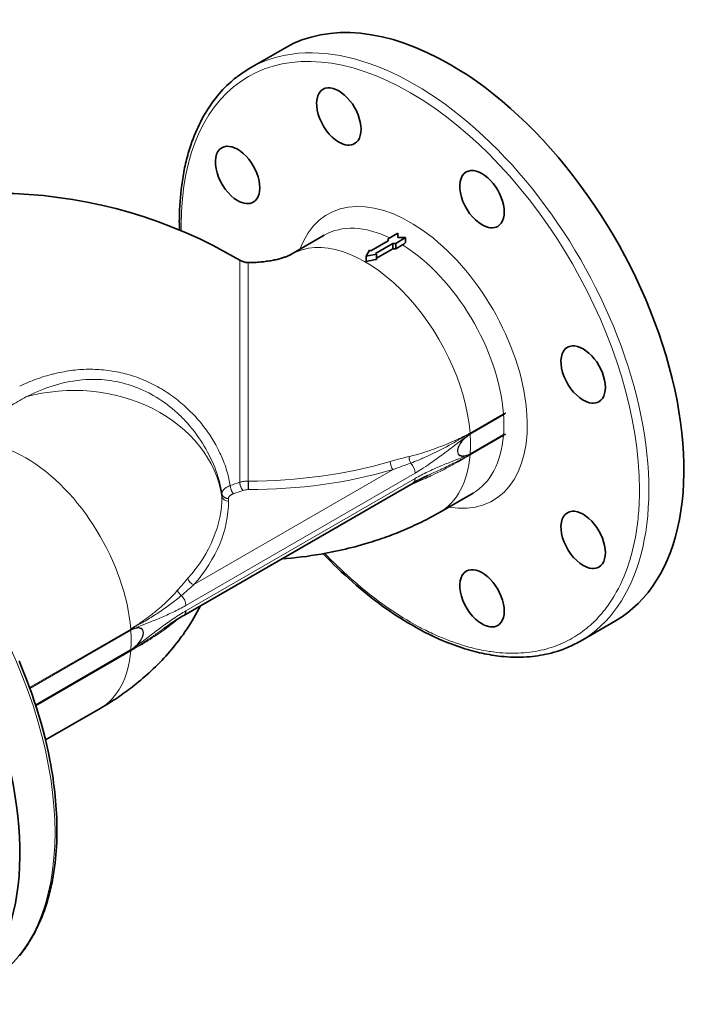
# Model space of a CAD drawing. Extents: x 1691 to 2227, y 281 to 779.
# Tile 9 of 9: x 2124 to 2227, y 630 to 779. Entities that reach past the tile are written whole.
import ezdxf

# ---------------------------------------------------------------- set-up
doc = ezdxf.new("R2010")
doc.units = 0

msp = doc.modelspace()

# ---------------------------------------------------------------- linework, layer by layer
at = {"color": 7, "lineweight": 35, "ltscale": 0.306186}
msp.add_line((2163.72, 775.06), (2158.42, 772), dxfattribs=at)
at = {"color": 7, "lineweight": 35, "ltscale": 0.29168}
msp.add_line((2169.69, 746.75), (2164.64, 743.83), dxfattribs=at)
at = {"color": 7, "lineweight": 35, "ltscale": 0.151251}
for p, q in [((2176.72, 744.42), (2179.34, 745.93)), ((2177.42, 744.01), (2180.04, 745.53))]:
    msp.add_line(p, q, dxfattribs=at)
at = {"color": 7, "lineweight": 35, "ltscale": 0.086603}
for p, q in [((2179.34, 746.19), (2180.84, 747.06)), ((2180.49, 745.53), (2181.99, 746.39))]:
    msp.add_line(p, q, dxfattribs=at)
at = {"color": 7, "lineweight": 35, "ltscale": 0.012987}
msp.add_line((2179.34, 745.93), (2179.34, 746.19), dxfattribs=at)
at = {"color": 7, "lineweight": 35, "ltscale": 0.0334}
msp.add_line((2180.84, 747.06), (2180.84, 746.39), dxfattribs=at)
at = {"color": 7, "lineweight": 35, "ltscale": 0.057852}
msp.add_line((2181.99, 746.39), (2180.84, 746.39), dxfattribs=at)
at = {"color": 7, "lineweight": 35, "ltscale": 0.037741}
msp.add_line((2181.99, 746.39), (2181.99, 745.64), dxfattribs=at)
at = {"color": 7, "lineweight": 35, "ltscale": 0.053033}
msp.add_line((2176.01, 743.6), (2176.54, 744.52), dxfattribs=at)
at = {"color": 7, "lineweight": 35, "ltscale": 0.010205}
msp.add_line((2176.72, 744.42), (2176.54, 744.52), dxfattribs=at)
at = {"color": 7, "lineweight": 35, "ltscale": 0.141043}
msp.add_line((2180.04, 744.7), (2177.6, 743.29), dxfattribs=at)
at = {"color": 7, "lineweight": 35, "ltscale": 0.022498}
msp.add_line((2180.04, 745.53), (2180.49, 745.53), dxfattribs=at)
at = {"color": 7, "lineweight": 35, "ltscale": 0.041052}
msp.add_line((2180.04, 745.53), (2180.04, 744.7), dxfattribs=at)
at = {"color": 7, "lineweight": 35, "ltscale": 0.022501}
msp.add_line((2180.49, 744.7), (2180.04, 744.7), dxfattribs=at)
at = {"color": 7, "lineweight": 35, "ltscale": 0.041432}
msp.add_line((2180.49, 744.7), (2180.49, 745.53), dxfattribs=at)
at = {"color": 7, "lineweight": 35, "ltscale": 0.059409}
msp.add_line((2181.52, 745.29), (2180.49, 744.7), dxfattribs=at)
at = {"color": 7, "lineweight": 13}
for p, q in [((2156.9, 742.97), (2156.9, 709.39)), ((2158.18, 742.62), (2158.18, 709.58)), ((2148.76, 690.78), (2183.42, 710.79)), ((2149.96, 693.93), (2180.09, 711.32)), ((2148.76, 689.96), (2183.42, 709.98)), ((2125.12, 678.39), (2140.42, 687.22)), ((2140.42, 687.19), (2125.13, 678.36)), ((2125.17, 678.25), (2140.43, 687.07)), ((2140.43, 687.03), (2125.18, 678.22)), ((2126.02, 675.78), (2140.43, 684.1)), ((2140.43, 684.06), (2126.03, 675.75)), ((2126.06, 675.66), (2140.42, 683.95)), ((2140.42, 683.92), (2126.07, 675.63))]:
    msp.add_line(p, q, dxfattribs=at)
at = {"color": 7, "lineweight": 35, "ltscale": 0.08101}
msp.add_line((2176.01, 743.6), (2177.6, 743.91), dxfattribs=at)
at = {"color": 7, "lineweight": 35, "ltscale": 0.040825}
msp.add_line((2176.01, 742.79), (2176.01, 743.6), dxfattribs=at)
at = {"color": 7, "lineweight": 35, "ltscale": 0.010208}
msp.add_line((2177.6, 743.91), (2177.42, 744.01), dxfattribs=at)
at = {"color": 7, "lineweight": 35, "ltscale": 0.041336}
msp.add_line((2177.6, 743.91), (2177.6, 743.08), dxfattribs=at)
at = {"color": 7, "lineweight": 35, "ltscale": 0.001865}
msp.add_line((2158.21, 742.62), (2158.18, 742.62), dxfattribs=at)
at = {"color": 7, "lineweight": 13, "ltscale": 0.291681}
for p, q in [((2191.74, 716.85), (2196.79, 719.77)), ((2191.75, 716.69), (2196.8, 719.61)), ((2196.79, 716.46), (2191.74, 713.55))]:
    msp.add_line(p, q, dxfattribs=at)
at = {"color": 7, "lineweight": 13, "ltscale": 0.29168}
for p, q in [((2196.79, 719.73), (2191.74, 716.82)), ((2191.74, 713.58), (2196.79, 716.5))]:
    msp.add_line(p, q, dxfattribs=at)
at = {"color": 7, "lineweight": 13, "ltscale": 0.291678}
for p, q in [((2196.8, 719.58), (2191.75, 716.66)), ((2191.75, 713.73), (2196.8, 716.64)), ((2196.8, 716.61), (2191.75, 713.69))]:
    msp.add_line(p, q, dxfattribs=at)
at = {"color": 7, "lineweight": 13, "ltscale": 0.004931}
msp.add_line((2196.99, 719.86), (2197.08, 719.89), dxfattribs=at)
at = {"color": 7, "lineweight": 13, "ltscale": 0.000878}
msp.add_line((2196.99, 719.86), (2196.99, 719.84), dxfattribs=at)
at = {"color": 7, "lineweight": 13, "ltscale": 0.002326}
msp.add_line((2196.99, 719.84), (2197, 719.8), dxfattribs=at)
at = {"color": 7, "lineweight": 13, "ltscale": 0.006289}
msp.add_line((2197, 719.8), (2197.08, 719.89), dxfattribs=at)
at = {"color": 7, "lineweight": 13, "ltscale": 0.001834}
for p, q in [((2191.74, 716.82), (2191.74, 716.85)), ((2140.42, 687.22), (2140.42, 687.19))]:
    msp.add_line(p, q, dxfattribs=at)
at = {"color": 7, "lineweight": 13, "ltscale": 0.001641}
for p, q in [((2196.79, 716.5), (2196.79, 716.46)), ((2140.42, 683.92), (2140.42, 683.95))]:
    msp.add_line(p, q, dxfattribs=at)
at = {"color": 7, "lineweight": 13, "ltscale": 0.001688}
for p, q in [((2196.8, 716.64), (2196.8, 716.61)), ((2140.43, 684.1), (2140.43, 684.06))]:
    msp.add_line(p, q, dxfattribs=at)
at = {"color": 7, "lineweight": 13, "ltscale": 0.002473}
msp.add_line((2196.99, 716.59), (2197, 716.64), dxfattribs=at)
at = {"color": 7, "lineweight": 13, "ltscale": 0.000687}
msp.add_line((2196.99, 716.59), (2196.99, 716.58), dxfattribs=at)
at = {"color": 7, "lineweight": 13, "ltscale": 0.029316}
for p, q in [((2189.58, 715.1), (2189.12, 714.75)), ((2142.6, 685.65), (2143.06, 686.01))]:
    msp.add_line(p, q, dxfattribs=at)
at = {"color": 7, "lineweight": 13, "ltscale": 0.029288}
for p, q in [((2190.05, 715.46), (2189.58, 715.1)), ((2142.13, 685.3), (2142.6, 685.65))]:
    msp.add_line(p, q, dxfattribs=at)
at = {"color": 7, "lineweight": 13, "ltscale": 0.020572}
msp.add_line((2190.46, 712.89), (2190.82, 713.08), dxfattribs=at)
at = {"color": 7, "lineweight": 13, "ltscale": 0.003426}
msp.add_line((2190.82, 713.08), (2190.88, 713.11), dxfattribs=at)
at = {"color": 7, "lineweight": 13, "ltscale": 0.00342}
msp.add_line((2190.88, 713.11), (2190.94, 713.14), dxfattribs=at)
at = {"color": 7, "lineweight": 13, "ltscale": 0.001643}
msp.add_line((2191.74, 713.55), (2191.74, 713.58), dxfattribs=at)
at = {"color": 7, "lineweight": 13, "ltscale": 0.025083}
msp.add_line((2189.12, 712.6), (2189.58, 712.78), dxfattribs=at)
at = {"color": 7, "lineweight": 13, "ltscale": 0.02506}
msp.add_line((2189.58, 712.78), (2190.05, 712.97), dxfattribs=at)
at = {"color": 7, "lineweight": 35, "ltscale": 0.000273}
msp.add_line((2185.37, 710.45), (2185.38, 710.46), dxfattribs=at)
at = {"color": 7, "lineweight": 35}
msp.add_line((2148.45, 689.28), (2183.11, 709.29), dxfattribs=at)
at = {"color": 7, "lineweight": 13, "ltscale": 0.064244}
for p, q in [((2158.18, 709.58), (2158.18, 708.3)), ((2158.21, 709.58), (2158.21, 708.3))]:
    msp.add_line(p, q, dxfattribs=at)
at = {"color": 7, "lineweight": 13, "ltscale": 0.001865}
for p, q in [((2158.18, 709.58), (2158.21, 709.58)), ((2158.21, 708.3), (2158.18, 708.3))]:
    msp.add_line(p, q, dxfattribs=at)
at = {"color": 7, "lineweight": 13, "ltscale": 0.002365}
msp.add_line((2182.52, 708.9), (2182.52, 708.95), dxfattribs=at)
at = {"color": 7, "lineweight": 13, "ltscale": 0.018939}
msp.add_line((2154.21, 707.27), (2154.21, 707.65), dxfattribs=at)
at = {"color": 7, "lineweight": 35, "ltscale": 0.291681}
msp.add_line((2192.19, 707.78), (2187.14, 704.86), dxfattribs=at)
at = {"color": 7, "lineweight": 13, "ltscale": 0.018941}
msp.add_line((2155.2, 706.94), (2155.2, 706.56), dxfattribs=at)
at = {"color": 7, "lineweight": 13, "ltscale": 0.020098}
msp.add_line((2141.67, 687.9), (2141.32, 687.7), dxfattribs=at)
at = {"color": 7, "lineweight": 13, "ltscale": 0.026621}
msp.add_line((2142.13, 688.16), (2141.67, 687.9), dxfattribs=at)
at = {"color": 7, "lineweight": 13, "ltscale": 0.050144}
msp.add_line((2143.06, 688.16), (2142.13, 687.79), dxfattribs=at)
at = {"color": 7, "lineweight": 13, "ltscale": 0.007102}
msp.add_line((2147.52, 688.69), (2147.62, 688.78), dxfattribs=at)
at = {"color": 7, "lineweight": 13, "ltscale": 0.001156}
msp.add_line((2147.52, 688.72), (2147.52, 688.69), dxfattribs=at)
at = {"color": 7, "lineweight": 35, "ltscale": 0.306185}
msp.add_line((2213.72, 688.45), (2208.42, 685.39), dxfattribs=at)
at = {"color": 7, "lineweight": 13, "ltscale": 0.001791}
msp.add_line((2140.43, 687.03), (2140.43, 687.07), dxfattribs=at)
at = {"color": 7, "lineweight": 13, "ltscale": 0.003365}
msp.add_line((2141.26, 687.67), (2141.2, 687.63), dxfattribs=at)
at = {"color": 7, "lineweight": 13, "ltscale": 0.003362}
msp.add_line((2141.32, 687.7), (2141.26, 687.67), dxfattribs=at)
at = {"color": 7, "lineweight": 13, "ltscale": 0.037145}
msp.add_line((2144.81, 686.85), (2145.41, 687.28), dxfattribs=at)
at = {"color": 7, "lineweight": 13, "ltscale": 0.014579}
msp.add_line((2141.54, 684.64), (2141.79, 684.79), dxfattribs=at)
at = {"color": 7, "lineweight": 13, "ltscale": 0.001938}
msp.add_line((2143.37, 685.86), (2143.41, 685.88), dxfattribs=at)
at = {"color": 7, "lineweight": 13, "ltscale": 0.019855}
msp.add_line((2141.2, 684.42), (2141.54, 684.64), dxfattribs=at)
at = {"color": 7, "lineweight": 35, "ltscale": 0.478584}
msp.add_line((2135.82, 675.23), (2127.53, 670.45), dxfattribs=at)
at = {"color": 7, "lineweight": 35}
for points in [[(2158.42, 772), (2158.19, 771.86), (2157.96, 771.72), (2157.73, 771.58), (2157.51, 771.43), (2157.29, 771.28), (2157.07, 771.13), (2156.85, 770.97), (2156.63, 770.81), (2156.45, 770.67), (2156.27, 770.53), (2156.09, 770.38), (2155.91, 770.24), (2155.59, 769.96), (2155.27, 769.67), (2154.96, 769.38), (2154.66, 769.08), (2154.36, 768.77), (2154.07, 768.45), (2153.78, 768.12), (2153.5, 767.79), (2153.22, 767.44), (2152.95, 767.08), (2152.68, 766.72), (2152.42, 766.34), (2152.17, 765.96), (2151.92, 765.58), (2151.68, 765.18), (2151.45, 764.78), (2151.23, 764.38), (2151.01, 763.97), (2150.8, 763.54), (2150.6, 763.11), (2150.4, 762.67), (2150.21, 762.23), (2150.02, 761.78), (2149.85, 761.32), (2149.68, 760.86), (2149.51, 760.38), (2149.36, 759.92), (2149.22, 759.45), (2149.13, 759.14), (2149.04, 758.84), (2148.96, 758.53), (2148.88, 758.22), (2148.8, 757.9), (2148.73, 757.59), (2148.65, 757.27), (2148.58, 756.95), (2148.52, 756.63), (2148.45, 756.31), (2148.39, 755.98), (2148.34, 755.65), (2148.28, 755.32), (2148.23, 754.99), (2148.18, 754.66), (2148.13, 754.32), (2148.09, 754), (2148.05, 753.68), (2147.99, 753.08), (2147.93, 752.47), (2147.88, 751.85), (2147.84, 751.23), (2147.81, 750.61), (2147.79, 749.98), (2147.78, 749.34), (2147.77, 748.7)], [(2164.64, 743.83), (2164.61, 743.82), (2164.57, 743.79), (2164.5, 743.76), (2164.42, 743.72), (2164.32, 743.68), (2164.21, 743.63), (2164.11, 743.59), (2164.01, 743.55), (2163.9, 743.5), (2163.78, 743.46), (2163.65, 743.42), (2163.51, 743.37), (2163.37, 743.33), (2163.21, 743.28), (2163.06, 743.23), (2162.9, 743.19), (2162.73, 743.15), (2162.55, 743.1), (2162.37, 743.06), (2162.18, 743.02), (2161.99, 742.98), (2161.79, 742.94), (2161.59, 742.91), (2161.39, 742.87), (2161.18, 742.84), (2160.96, 742.81), (2160.75, 742.78), (2160.53, 742.75), (2160.3, 742.73), (2160.08, 742.71), (2159.85, 742.69), (2159.62, 742.67), (2159.39, 742.65), (2159.16, 742.64), (2158.92, 742.63), (2158.69, 742.63), (2158.45, 742.62), (2158.21, 742.62)], [(2185.37, 710.45), (2185.13, 710.34), (2184.88, 710.22), (2184.6, 710.08), (2184.32, 709.94), (2184.04, 709.8), (2183.77, 709.66), (2183.58, 709.56), (2183.4, 709.45), (2183.11, 709.29)], [(2187.14, 704.86), (2186.81, 704.67), (2186.47, 704.48), (2186.13, 704.3), (2185.79, 704.11), (2185.45, 703.93), (2185.1, 703.75), (2184.75, 703.58), (2184.41, 703.4), (2184.06, 703.23), (2183.71, 703.06), (2183.35, 702.9), (2183, 702.73), (2182.64, 702.57), (2182.28, 702.42), (2181.92, 702.26), (2181.56, 702.11), (2181.21, 701.96), (2180.86, 701.82), (2180.51, 701.68), (2180.15, 701.54), (2179.8, 701.41), (2179.44, 701.28), (2179.08, 701.14), (2178.73, 701.02), (2178.36, 700.89), (2178, 700.77), (2177.64, 700.65), (2177.28, 700.53), (2176.91, 700.41), (2176.55, 700.3), (2176.18, 700.19), (2175.8, 700.08), (2175.32, 699.94), (2174.83, 699.8), (2174.35, 699.67), (2173.86, 699.55), (2173.38, 699.43), (2172.9, 699.31), (2172.41, 699.2), (2171.92, 699.09), (2171.41, 698.98), (2170.9, 698.87), (2170.42, 698.78), (2169.95, 698.69), (2169.21, 698.55), (2168.47, 698.43), (2167.72, 698.32), (2166.98, 698.21), (2166.23, 698.11), (2165.48, 698.03), (2164.73, 697.95), (2163.98, 697.87), (2163.23, 697.81)], [(2169.52, 698.61), (2170.07, 698.04), (2170.62, 697.48), (2171.16, 696.94), (2171.71, 696.4), (2172.27, 695.87), (2172.83, 695.35), (2173.39, 694.84), (2173.96, 694.33), (2174.52, 693.84), (2175.1, 693.35), (2175.68, 692.87), (2176.26, 692.4), (2176.85, 691.93), (2177.44, 691.48), (2178, 691.06), (2178.57, 690.64), (2179.1, 690.26), (2179.63, 689.9), (2180.16, 689.54), (2180.7, 689.18), (2181.23, 688.84), (2181.77, 688.51), (2182.33, 688.16), (2182.91, 687.83), (2183.59, 687.44), (2184.28, 687.07), (2184.94, 686.72), (2185.61, 686.39), (2186.3, 686.06), (2186.99, 685.74), (2187.51, 685.51), (2188.03, 685.3), (2188.45, 685.13), (2188.87, 684.96), (2189.29, 684.81), (2189.71, 684.66), (2190.13, 684.51), (2190.55, 684.37), (2190.94, 684.25), (2191.33, 684.13), (2191.7, 684.02), (2192.08, 683.92), (2192.45, 683.82), (2192.82, 683.73), (2193.19, 683.64), (2193.56, 683.56), (2193.93, 683.48), (2194.29, 683.41), (2194.66, 683.35), (2195.02, 683.28), (2195.38, 683.23), (2195.74, 683.18), (2196.09, 683.13), (2196.45, 683.09), (2196.9, 683.05), (2197.35, 683.02), (2197.86, 682.99), (2198.37, 682.97), (2198.86, 682.96), (2199.35, 682.97), (2199.84, 682.98), (2200.32, 683.01), (2200.74, 683.04), (2201.17, 683.08), (2201.58, 683.13), (2201.99, 683.18), (2202.39, 683.25), (2202.79, 683.32), (2203.18, 683.4), (2203.57, 683.48), (2203.98, 683.59), (2204.39, 683.7), (2204.84, 683.83), (2205.3, 683.98), (2205.75, 684.14), (2206.2, 684.31), (2206.49, 684.43), (2206.78, 684.56), (2207.06, 684.69), (2207.34, 684.82), (2207.62, 684.96), (2207.89, 685.1), (2208.16, 685.24), (2208.42, 685.39)], [(2150.98, 690.74), (2150.74, 690.27), (2150.49, 689.81), (2150.24, 689.35), (2149.99, 688.92), (2149.73, 688.48), (2149.46, 688.05), (2149.19, 687.63), (2148.91, 687.2), (2148.62, 686.78), (2148.33, 686.36), (2148.15, 686.12), (2147.97, 685.88), (2147.7, 685.51), (2147.42, 685.15), (2147.15, 684.81), (2146.88, 684.47), (2146.6, 684.14), (2146.32, 683.8), (2146.03, 683.47), (2145.73, 683.14), (2145.43, 682.81), (2145.12, 682.48), (2144.81, 682.15), (2144.49, 681.83), (2144.16, 681.51), (2143.83, 681.19), (2143.52, 680.9), (2143.21, 680.61), (2142.9, 680.32), (2142.58, 680.05), (2142.26, 679.77), (2141.94, 679.5), (2141.61, 679.22), (2141.27, 678.95), (2140.99, 678.72), (2140.7, 678.5), (2140.42, 678.29), (2140.14, 678.07), (2139.86, 677.86), (2139.57, 677.65), (2139.28, 677.45), (2138.99, 677.24), (2138.69, 677.04), (2138.4, 676.84), (2138.1, 676.64), (2137.8, 676.44), (2137.5, 676.25), (2137.2, 676.06), (2136.89, 675.87), (2136.58, 675.68), (2136.2, 675.46), (2135.82, 675.23)], [(2145.41, 687.28), (2145.72, 687.5), (2146.02, 687.71), (2146.27, 687.88), (2146.51, 688.05), (2146.76, 688.22), (2147, 688.38), (2147.25, 688.54), (2147.49, 688.7), (2147.74, 688.85), (2147.98, 689), (2148.21, 689.14), (2148.45, 689.28)], [(2129.26, 656.84), (2129.26, 657.45), (2129.25, 658.06), (2129.23, 658.69), (2129.2, 659.31), (2129.17, 659.95), (2129.12, 660.59), (2129.07, 661.25), (2129.01, 661.9), (2128.94, 662.57), (2128.86, 663.24), (2128.77, 663.92), (2128.68, 664.6), (2128.57, 665.3), (2128.46, 665.99), (2128.33, 666.7), (2128.2, 667.4), (2127.97, 668.51), (2127.73, 669.61), (2127.46, 670.74), (2127.17, 671.86), (2126.86, 673.01), (2126.53, 674.16), (2126.17, 675.32), (2125.79, 676.48), (2125.55, 677.19), (2125.3, 677.9), (2125.04, 678.61), (2124.77, 679.32), (2124.48, 680.09), (2124.17, 680.85), (2123.86, 681.62), (2123.54, 682.39)], [(2129.26, 656.84), (2129.26, 656.2), (2129.25, 655.57), (2129.23, 654.93), (2129.19, 654.31), (2129.16, 653.69), (2129.11, 653.07), (2129.05, 652.46), (2128.98, 651.86), (2128.94, 651.54), (2128.9, 651.22), (2128.86, 650.88), (2128.81, 650.55), (2128.76, 650.22), (2128.7, 649.89), (2128.64, 649.56), (2128.58, 649.23), (2128.52, 648.91), (2128.45, 648.59), (2128.38, 648.27), (2128.31, 647.95), (2128.24, 647.64), (2128.16, 647.32), (2128.08, 647.01), (2127.99, 646.71), (2127.91, 646.4), (2127.82, 646.1), (2127.67, 645.62), (2127.52, 645.16), (2127.36, 644.69), (2127.19, 644.22), (2127.01, 643.76), (2126.83, 643.31), (2126.64, 642.87), (2126.44, 642.43), (2126.24, 642), (2126.02, 641.57), (2125.81, 641.16), (2125.59, 640.76), (2125.47, 640.55), (2125.34, 640.34), (2125.22, 640.14), (2125.09, 639.93), (2124.97, 639.73), (2124.84, 639.53), (2124.71, 639.33), (2124.57, 639.13), (2124.44, 638.94), (2124.3, 638.74), (2124.16, 638.55), (2124.02, 638.37), (2123.88, 638.18), (2123.73, 638), (2123.59, 637.81)]]:
    msp.add_lwpolyline(points, dxfattribs=at)
at = {"color": 7, "lineweight": 13}
for points in [[(2124.57, 722.3), (2124.82, 722.42), (2125.28, 722.65), (2125.75, 722.88), (2126.23, 723.09), (2126.72, 723.3), (2127.21, 723.49), (2127.7, 723.68), (2128.2, 723.85), (2128.71, 724.01), (2129.21, 724.16), (2129.71, 724.3), (2130.21, 724.42), (2130.7, 724.53), (2131.19, 724.63), (2131.68, 724.71), (2132.03, 724.76), (2132.38, 724.81), (2132.74, 724.85), (2133.09, 724.89), (2133.61, 724.92), (2133.86, 724.94), (2134.12, 724.95), (2134.37, 724.96), (2134.63, 724.96), (2134.88, 724.96), (2135.14, 724.96), (2135.56, 724.94), (2135.99, 724.92), (2136.43, 724.88), (2136.88, 724.84), (2137.34, 724.78), (2137.79, 724.71), (2138.25, 724.62), (2138.7, 724.53), (2139.15, 724.42), (2139.6, 724.3), (2140.04, 724.18), (2140.47, 724.04), (2140.81, 723.92), (2141.13, 723.8), (2141.45, 723.68), (2141.69, 723.59), (2141.92, 723.49), (2142.36, 723.29), (2142.63, 723.17), (2142.89, 723.04), (2143.14, 722.91), (2143.4, 722.77), (2143.84, 722.53), (2144.27, 722.28), (2144.69, 722.01), (2145.11, 721.74), (2145.52, 721.45), (2145.92, 721.16), (2146.31, 720.85), (2146.7, 720.54), (2147.08, 720.22), (2147.45, 719.89), (2147.72, 719.64), (2147.99, 719.38), (2148.25, 719.12), (2148.44, 718.93), (2148.63, 718.73), (2149, 718.32), (2149.36, 717.91), (2149.71, 717.49), (2150.05, 717.06), (2150.38, 716.63), (2150.69, 716.2), (2150.98, 715.77), (2151.27, 715.33), (2151.54, 714.88), (2151.8, 714.44), (2152.05, 713.98), (2152.29, 713.53), (2152.51, 713.07), (2152.73, 712.61), (2152.93, 712.15), (2153.12, 711.68), (2153.29, 711.21), (2153.39, 710.95), (2153.47, 710.69), (2153.56, 710.43), (2153.7, 709.97), (2153.83, 709.5), (2153.94, 709.04), (2154.05, 708.58), (2154.13, 708.11), (2154.21, 707.65)], [(2121.06, 720.11), (2121.23, 720.23), (2121.4, 720.35), (2121.57, 720.46), (2121.73, 720.58), (2121.99, 720.75), (2122.25, 720.92), (2122.51, 721.09), (2122.77, 721.25), (2123.06, 721.43), (2123.36, 721.61), (2123.66, 721.79), (2123.81, 721.87), (2123.96, 721.96), (2124.16, 722.07), (2124.36, 722.19), (2124.57, 722.3)], [(2148.5, 721.01), (2148.63, 720.89), (2148.76, 720.77), (2149.03, 720.53), (2149.28, 720.28), (2149.53, 720.03), (2149.78, 719.78), (2150.02, 719.53), (2150.25, 719.28), (2150.48, 719.02), (2150.71, 718.76), (2150.91, 718.52), (2151.11, 718.28), (2151.3, 718.04), (2151.49, 717.79), (2151.68, 717.55), (2151.86, 717.3), (2152.04, 717.05), (2152.21, 716.8), (2152.38, 716.56), (2152.54, 716.31), (2152.7, 716.06), (2152.85, 715.81), (2153, 715.56), (2153.15, 715.31), (2153.29, 715.06), (2153.4, 714.86), (2153.51, 714.65), (2153.62, 714.44), (2153.72, 714.24), (2153.82, 714.03), (2153.92, 713.82), (2154.04, 713.57), (2154.15, 713.33), (2154.25, 713.08), (2154.36, 712.84), (2154.45, 712.59), (2154.57, 712.28), (2154.68, 711.98), (2154.79, 711.68), (2154.88, 711.37), (2154.98, 711.07), (2155.06, 710.77), (2155.14, 710.47), (2155.22, 710.17), (2155.28, 709.92), (2155.33, 709.67), (2155.38, 709.41), (2155.43, 709.16), (2155.47, 708.91)], [(2196.8, 719.61), (2196.82, 719.62), (2196.84, 719.64), (2196.86, 719.66), (2196.88, 719.68), (2196.9, 719.7), (2196.94, 719.73), (2197, 719.8)], [(2196.96, 719.72), (2196.93, 719.68), (2196.89, 719.64), (2196.87, 719.63), (2196.85, 719.61), (2196.83, 719.59), (2196.8, 719.58)], [(2196.99, 719.84), (2197, 719.85), (2197, 719.84), (2197.01, 719.83), (2197.01, 719.83)], [(2190.94, 716.42), (2190.72, 716.31), (2190.49, 716.2), (2190.26, 716.09), (2190.09, 716.01), (2189.92, 715.92), (2189.58, 715.77), (2189.23, 715.61), (2188.88, 715.46), (2188.53, 715.31), (2188.25, 715.19), (2187.98, 715.08), (2187.7, 714.97), (2187.34, 714.83), (2186.98, 714.69), (2186.63, 714.56), (2186.27, 714.43), (2185.9, 714.3), (2185.54, 714.18), (2185.17, 714.05), (2184.88, 713.96), (2184.59, 713.87), (2184.3, 713.78), (2183.94, 713.68), (2183.77, 713.63), (2183.59, 713.58), (2183.32, 713.5), (2183.06, 713.43), (2182.79, 713.37), (2182.52, 713.3)], [(2182.76, 712.31), (2183.06, 712.41), (2183.35, 712.53), (2183.64, 712.64), (2183.93, 712.76), (2184.22, 712.88), (2184.39, 712.95), (2184.57, 713.03), (2184.75, 713.11), (2184.94, 713.19), (2185.3, 713.35), (2185.61, 713.5), (2185.92, 713.64), (2186.23, 713.79), (2186.54, 713.94), (2186.74, 714.04), (2186.94, 714.14), (2187.15, 714.25), (2187.36, 714.36), (2187.76, 714.57), (2188.17, 714.78), (2188.57, 715), (2188.97, 715.22), (2189.37, 715.44), (2189.66, 715.61), (2189.95, 715.77), (2190.28, 715.96), (2190.5, 716.09), (2190.94, 716.35)], [(2197, 716.64), (2196.96, 716.64), (2196.92, 716.64), (2196.9, 716.64), (2196.87, 716.64), (2196.84, 716.63), (2196.82, 716.62), (2196.8, 716.61)], [(2197, 716.64), (2197, 716.64), (2197.01, 716.63), (2197.01, 716.63), (2197.01, 716.62)], [(2189.84, 714.09), (2189.84, 714.16), (2189.85, 714.23), (2189.86, 714.3), (2189.87, 714.37), (2189.88, 714.44), (2189.9, 714.5), (2189.92, 714.56), (2189.94, 714.63), (2189.96, 714.69), (2189.99, 714.76), (2190.01, 714.82), (2190.04, 714.89), (2190.07, 714.96), (2190.11, 715.03), (2190.14, 715.09), (2190.18, 715.15)], [(2190.48, 715.54), (2190.44, 715.49), (2190.41, 715.43), (2190.37, 715.38), (2190.33, 715.33), (2190.28, 715.25), (2190.23, 715.17), (2190.19, 715.09), (2190.14, 715.01), (2190.09, 714.91), (2190.05, 714.82), (2190.03, 714.77), (2190.01, 714.73), (2189.99, 714.66), (2189.96, 714.59), (2189.94, 714.52), (2189.93, 714.45)], [(2182.52, 713.3), (2182.05, 713.19), (2181.57, 713.07), (2181.25, 712.99), (2180.93, 712.9), (2180.5, 712.79), (2180.22, 712.71), (2179.81, 712.59), (2179.69, 712.56), (2179.64, 712.54)], [(2182.76, 712.31), (2182.73, 712.37), (2182.7, 712.44), (2182.66, 712.52), (2182.64, 712.59), (2182.61, 712.67), (2182.59, 712.75), (2182.57, 712.83), (2182.55, 712.91), (2182.54, 712.99), (2182.53, 713.07), (2182.52, 713.15), (2182.52, 713.22), (2182.52, 713.3)], [(2182.52, 708.9), (2183.09, 709.15), (2183.37, 709.27), (2183.8, 709.46), (2184.26, 709.66), (2184.72, 709.87), (2184.99, 710), (2185.26, 710.12), (2185.53, 710.25), (2185.8, 710.37), (2186.16, 710.54), (2186.52, 710.72), (2186.87, 710.89), (2187.3, 711.1), (2187.72, 711.31), (2188.13, 711.52), (2188.54, 711.74), (2188.95, 711.96), (2189.29, 712.14), (2189.62, 712.33), (2189.95, 712.51), (2190.2, 712.66), (2190.45, 712.8), (2190.69, 712.94), (2190.94, 713.08)], [(2191.75, 713.73), (2191.66, 713.67), (2191.56, 713.62), (2191.46, 713.58), (2191.36, 713.53), (2191.32, 713.51), (2191.27, 713.5), (2191.18, 713.47), (2191.1, 713.44), (2191.02, 713.42), (2190.93, 713.4), (2190.89, 713.39), (2190.85, 713.39), (2190.8, 713.38), (2190.75, 713.38), (2190.69, 713.37), (2190.62, 713.37), (2190.59, 713.37), (2190.56, 713.38), (2190.51, 713.38), (2190.46, 713.39), (2190.41, 713.4), (2190.37, 713.41), (2190.32, 713.43), (2190.27, 713.44), (2190.22, 713.47), (2190.18, 713.49), (2190.16, 713.51), (2190.14, 713.52), (2190.12, 713.54), (2190.1, 713.55), (2190.07, 713.59), (2190.04, 713.62), (2190.01, 713.66), (2189.99, 713.69), (2189.96, 713.73), (2189.94, 713.78), (2189.93, 713.82), (2189.92, 713.85), (2189.91, 713.88), (2189.9, 713.9), (2189.9, 713.93), (2189.89, 713.99), (2189.88, 714.05), (2189.88, 714.12)], [(2185.35, 712.01), (2185.03, 711.8), (2184.71, 711.59), (2184.55, 711.48), (2184.39, 711.38), (2184.15, 711.23), (2183.91, 711.08), (2183.67, 710.94), (2183.42, 710.79)], [(2154.21, 707.65), (2154.21, 707.69), (2154.22, 707.73), (2154.22, 707.76), (2154.22, 707.79), (2154.23, 707.82), (2154.25, 707.88), (2154.26, 707.93), (2154.29, 707.99), (2154.31, 708.04), (2154.34, 708.1), (2154.38, 708.15), (2154.41, 708.2), (2154.45, 708.26), (2154.5, 708.31), (2154.55, 708.36), (2154.6, 708.41), (2154.65, 708.46), (2154.71, 708.51), (2154.77, 708.55), (2154.83, 708.59), (2154.88, 708.63), (2154.95, 708.67)], [(2155.47, 708.91), (2155.47, 708.85), (2155.48, 708.79), (2155.49, 708.73), (2155.49, 708.69), (2155.5, 708.64), (2155.52, 708.55), (2155.55, 708.46), (2155.58, 708.37), (2155.61, 708.28), (2155.64, 708.19), (2155.68, 708.1), (2155.7, 708.06), (2155.72, 708.02), (2155.75, 707.97), (2155.78, 707.91), (2155.82, 707.86), (2155.85, 707.82), (2155.88, 707.77), (2155.92, 707.73), (2155.96, 707.69)], [(2156.9, 709.39), (2157, 709.43), (2157.11, 709.45), (2157.21, 709.48), (2157.32, 709.5), (2157.42, 709.52), (2157.49, 709.53), (2157.55, 709.54), (2157.62, 709.55), (2157.68, 709.56), (2157.81, 709.57), (2157.94, 709.58), (2158.06, 709.58), (2158.18, 709.58)], [(2157.41, 708.17), (2157.39, 708.2), (2157.37, 708.22), (2157.35, 708.24), (2157.32, 708.27), (2157.28, 708.33), (2157.24, 708.38), (2157.2, 708.45), (2157.17, 708.51), (2157.14, 708.55), (2157.12, 708.59), (2157.09, 708.67), (2157.05, 708.76), (2157.02, 708.84), (2156.99, 708.93), (2156.97, 708.98), (2156.96, 709.03), (2156.95, 709.07), (2156.94, 709.12), (2156.93, 709.19), (2156.91, 709.26), (2156.91, 709.33), (2156.9, 709.39)], [(2154.21, 707.65), (2154.22, 707.61), (2154.23, 707.57), (2154.24, 707.53), (2154.25, 707.5), (2154.27, 707.47), (2154.28, 707.45), (2154.29, 707.42), (2154.3, 707.4), (2154.33, 707.35), (2154.37, 707.31), (2154.4, 707.27), (2154.44, 707.23), (2154.49, 707.19), (2154.53, 707.15), (2154.58, 707.11), (2154.63, 707.08), (2154.69, 707.05), (2154.74, 707.03), (2154.8, 707.01), (2154.86, 706.99), (2154.92, 706.97), (2154.97, 706.96), (2155.03, 706.95), (2155.09, 706.94), (2155.15, 706.94), (2155.2, 706.94)], [(2155.2, 706.94), (2155.2, 706.98), (2155.21, 707.02), (2155.22, 707.06), (2155.23, 707.11), (2155.25, 707.15), (2155.27, 707.19), (2155.29, 707.22), (2155.31, 707.25), (2155.33, 707.28), (2155.35, 707.3), (2155.36, 707.33), (2155.38, 707.35), (2155.4, 707.37), (2155.45, 707.41), (2155.49, 707.45), (2155.54, 707.48), (2155.59, 707.52), (2155.65, 707.55), (2155.7, 707.58), (2155.75, 707.6), (2155.8, 707.62), (2155.84, 707.64), (2155.88, 707.66), (2155.96, 707.69)], [(2217.05, 703.15), (2217.1, 703.53), (2217.14, 703.91), (2217.18, 704.3), (2217.21, 704.68), (2217.24, 705.08), (2217.27, 705.47), (2217.3, 705.86), (2217.31, 706.26), (2217.33, 706.66), (2217.34, 707.06), (2217.35, 707.47), (2217.36, 707.87), (2217.36, 708.28)], [(2149.08, 694.9), (2148.83, 694.61), (2148.57, 694.31), (2148.4, 694.11), (2148.05, 693.71), (2147.52, 693.09)], [(2147.52, 693.09), (2147.42, 692.98), (2147.32, 692.87), (2147.22, 692.76), (2147.12, 692.65), (2146.92, 692.43), (2146.72, 692.22), (2146.51, 692), (2146.3, 691.79), (2146.09, 691.58), (2145.87, 691.37), (2145.67, 691.19), (2145.47, 691), (2145.27, 690.82), (2145.02, 690.6), (2144.77, 690.38), (2144.52, 690.17), (2144.26, 689.95), (2144, 689.74), (2143.83, 689.61), (2143.67, 689.48), (2143.4, 689.27), (2143.12, 689.06), (2142.84, 688.85), (2142.56, 688.64), (2142.28, 688.44), (2142.1, 688.31), (2141.92, 688.19), (2141.68, 688.02), (2141.44, 687.86), (2141.2, 687.7)], [(2147.52, 693.09), (2147.52, 693.06), (2147.53, 693.03), (2147.54, 693), (2147.55, 692.97), (2147.57, 692.91), (2147.6, 692.86), (2147.62, 692.8), (2147.66, 692.75), (2147.68, 692.72), (2147.7, 692.69), (2147.72, 692.66), (2147.74, 692.63), (2147.79, 692.57), (2147.84, 692.51), (2147.89, 692.46), (2147.95, 692.41), (2148.01, 692.36), (2148.05, 692.33), (2148.1, 692.29)], [(2141.2, 684.36), (2141.56, 684.57), (2141.94, 684.79), (2142.13, 684.9), (2142.31, 685.01), (2142.5, 685.12), (2142.68, 685.23), (2142.85, 685.34), (2143.02, 685.44), (2143.35, 685.65), (2143.68, 685.87), (2144.01, 686.08), (2144.33, 686.29), (2144.64, 686.51), (2144.96, 686.73), (2145.27, 686.95), (2145.57, 687.17), (2145.87, 687.39), (2146.17, 687.62), (2146.46, 687.84), (2146.7, 688.03), (2146.94, 688.22), (2147.17, 688.41), (2147.35, 688.55), (2147.52, 688.69)], [(2182.71, 688.28), (2183.08, 688.07), (2183.45, 687.86), (2183.81, 687.66), (2184.18, 687.47), (2184.36, 687.37), (2184.55, 687.27), (2184.79, 687.15), (2185.04, 687.03), (2185.28, 686.9), (2185.57, 686.77), (2185.85, 686.63), (2186.13, 686.5), (2186.35, 686.4), (2186.56, 686.3), (2186.77, 686.21), (2187.03, 686.1)], [(2142.3, 686.64), (2142.3, 686.58), (2142.29, 686.51), (2142.28, 686.44), (2142.27, 686.37), (2142.25, 686.3), (2142.24, 686.25), (2142.23, 686.21), (2142.22, 686.16), (2142.2, 686.12), (2142.17, 686.03), (2142.14, 685.95), (2142.1, 685.87), (2142.06, 685.8), (2142.03, 685.72), (2142, 685.67), (2141.97, 685.62), (2141.91, 685.52), (2141.88, 685.47), (2141.84, 685.42), (2141.77, 685.32), (2141.7, 685.22), (2141.62, 685.12), (2141.54, 685.03), (2141.46, 684.93), (2141.38, 684.85), (2141.29, 684.76), (2141.2, 684.67), (2141.11, 684.59), (2141.02, 684.51), (2140.93, 684.44), (2140.83, 684.36), (2140.74, 684.29), (2140.64, 684.22), (2140.54, 684.16), (2140.44, 684.1), (2140.43, 684.1)], [(2142.3, 686.64), (2142.3, 686.68), (2142.3, 686.71), (2142.29, 686.74), (2142.29, 686.77), (2142.28, 686.82), (2142.28, 686.86), (2142.27, 686.9), (2142.25, 686.94), (2142.23, 686.99), (2142.21, 687.03), (2142.19, 687.08), (2142.16, 687.11), (2142.13, 687.15), (2142.1, 687.18), (2142.07, 687.21), (2142.03, 687.24), (2142, 687.27), (2141.96, 687.29), (2141.92, 687.31), (2141.89, 687.32), (2141.87, 687.33), (2141.84, 687.34), (2141.81, 687.35), (2141.76, 687.36), (2141.7, 687.37)], [(2142.34, 686.67), (2142.33, 686.6), (2142.33, 686.53), (2142.32, 686.46), (2142.31, 686.39), (2142.29, 686.32), (2142.28, 686.26), (2142.26, 686.2), (2142.24, 686.13), (2142.22, 686.07), (2142.19, 686), (2142.17, 685.94), (2142.14, 685.87), (2142.1, 685.8), (2142.07, 685.73), (2142.04, 685.67), (2142, 685.61)], [(2191.24, 684.58), (2191.57, 684.49), (2191.89, 684.41), (2192.22, 684.32), (2192.54, 684.25), (2192.87, 684.17), (2193.19, 684.1), (2193.51, 684.04), (2193.83, 683.97), (2194.15, 683.92), (2194.47, 683.86), (2194.67, 683.83), (2194.87, 683.8), (2195.17, 683.76), (2195.26, 683.75)]]:
    msp.add_lwpolyline(points, dxfattribs=at)
at = {"color": 7, "lineweight": 35}
for centre, radius, start, end in [((2120.1, 681.09), 72, 59.2635, 116.4819), ((2195.98, 748.7), 48.2, 180.0063, 181.3697), ((2180.09, 747.73), 2.83, 300.4085, 312.24), ((2158.18, 745.12), 2.5, 239.2635, 270), ((2200.66, 614.7), 130.44, 100.1831, 100.8939)]:
    msp.add_arc(centre, radius, start, end, dxfattribs=at)
at = {"color": 7, "lineweight": 13}
for centre, radius, start, end in [((2195.11, 748.29), 47.04, 180.0027, 181.049), ((2134.35, 704.12), 22.38, 90.884, 97.7116), ((2134.33, 705.26), 21.23, 83.7019, 90.877), ((2135.74, 698.69), 28, 110.0497, 115.6136), ((2135.04, 700.62), 25.95, 104.104, 110.0604), ((2134.56, 702.51), 23.99, 97.7113, 104.1096), ((2134.38, 705.8), 20.68, 76.3321, 83.6907), ((2134.37, 705.79), 20.7, 68.971, 76.3207), ((2134.19, 705.32), 21.2, 61.8038, 68.9652), ((2133.83, 704.64), 21.98, 54.9332, 61.8062), ((2133.4, 704.02), 22.73, 48.3679, 54.9435), ((2197.45, 718.6), 1.34, 109.9319, 119.4166), ((2200.81, 712.89), 7.93, 118.795, 120.4292), ((2195.65, 720.77), 1.68, 321.292, 328.5666), ((2196.98, 719.82), 0.0272, 321.0329, 1.2706), ((2196.97, 719.82), 0.0383, 355.704, 16.1997), ((2219.17, 677.38), 47.94, 126.0227, 127.412), ((2194.06, 712.78), 4.52, 131.2447, 142.3627), ((2194.1, 712.8), 4.58, 132.9055, 140.996), ((2183.12, 731.76), 17.21, 297.002, 300.0255), ((2245.63, 623.34), 107.9, 119.963, 120.4525), ((2194.44, 712.07), 5.35, 120.1865, 130.274), ((2193.88, 713), 4.23, 120.273, 131.4908), ((2195.56, 716.65), 1.24, 353.0143, 358.187), ((2197.56, 715.15), 1.56, 111.6952, 119.7545), ((2200.94, 709.39), 8.2, 118.771, 120.3872), ((2196.93, 716.44), 0.239, 81.7266, 121.2817), ((2196.9, 716.34), 0.342, 57.9998, 80.0739), ((2198.25, 714.3), 2.6, 116.6447, 118.9678), ((2196.98, 716.61), 0.0244, 297.6785, 339.0222), ((2196.91, 715.74), 0.902, 78.6557, 83.9862), ((2196.96, 716.63), 0.0481, 332.3177, 349.2017), ((2111.06, 817.09), 128.71, 306.2899, 307.3325), ((2193.63, 713.16), 3.99, 140.8322, 150.0748), ((2150.82, 762.91), 61.5, 304.1507, 306.3127), ((2191.34, 714.1), 1.45, 166.107, 179.4006), ((2190.5, 713.97), 0.635, 206.3744, 239.3785), ((2177.95, 743.89), 33.2, 291.3733, 293.1113), ((2190.59, 714.14), 0.835, 240.332, 266.6401), ((2190.64, 714.78), 1.48, 266.2742, 283.5314), ((2179.61, 734.61), 24.28, 297.8395, 299.9874), ((2265.19, 586.25), 146.97, 119.9862, 120.3461), ((2189.81, 717), 3.83, 287.8547, 300.4694), ((2190.51, 713.73), 1.24, 353.0145, 358.1884), ((2214.58, 621.89), 95.85, 109.3836, 111.0854), ((2204.49, 670.84), 44.48, 112.8181, 115.4952), ((2127.55, 838.65), 140.63, 294.9853, 295.8992), ((2220.81, 631.92), 86.68, 111.4448, 112.783), ((2149.66, 793), 89.9, 295.9306, 296.6352), ((2162, 768.36), 62.34, 296.6508, 297.1562), ((2197.61, 685.21), 28.55, 115.4522, 119.8113), ((2000.14, 1111.45), 441.71, 294.7952, 295.02), ((2156.48, 706.08), 3.01, 109.695, 120.6325), ((2126.26, 798.33), 94.06, 288.0889, 289.0095), ((2171.48, 734.42), 27.8, 292.6994, 293.4074), ((2126.49, 797.53), 94.56, 288.1588, 289.0877), ((2158.16, 705.92), 2.37, 89.607, 108.4397), ((2221.74, 748.51), 72.02, 223.8055, 224.2603), ((2218.62, 745.39), 67.61, 224.21, 228.9064), ((2261, 565.34), 169.89, 130.8118, 131.6481), ((2213.19, 739.12), 59.31, 228.8842, 234.0883), ((2131.26, 711.67), 25.68, 308.6941, 310.9908), ((2196.05, 702.67), 20.37, 323.0096, 330.9277), ((2124.72, 720.18), 36.4, 303.4916, 306.741), ((2127.77, 716.05), 31.27, 306.7848, 308.6695), ((2134.56, 715.55), 28.55, 295.4514, 299.8099), ((2118.45, 729.59), 47.71, 301.0222, 303.5298), ((2127.69, 729.91), 44.47, 292.819, 295.4966), ((2197.84, 701.32), 18.13, 313.9794, 323.0082), ((2154.27, 656.78), 33.3, 111.3743, 113.1071), ((2112.09, 740.09), 59.99, 300.0484, 301.057), ((2111.24, 769.18), 87.05, 291.4469, 292.7794), ((2181.58, 637.54), 61.89, 124.1574, 126.3058), ((2198.81, 700.33), 16.75, 303.951, 313.959), ((2131.7, 702.33), 17.44, 299.9854, 302.9795), ((2190.87, 599.96), 100.77, 119.5321, 120.0449), ((2138.83, 687.01), 1.6, 1.8701, 6.2372), ((2142.38, 683.76), 3.83, 107.9301, 120.535), ((2141.54, 685.97), 1.48, 86.2785, 103.5264), ((2141.59, 686.61), 0.835, 60.3283, 86.6436), ((2141.68, 686.79), 0.635, 26.3741, 59.3824), ((2224.76, 578.81), 134.78, 126.3131, 127.3087), ((2081.2, 776.6), 110.01, 304.4372, 305.3262), ((2199.03, 700.01), 16.35, 293.2657, 303.9104), ((2111.08, 725.97), 51.17, 306.0654, 307.3669), ((2138.09, 687.95), 4.57, 312.8954, 321.0062), ((2138.55, 687.6), 3.99, 320.8337, 330.0749), ((2099.88, 749.27), 76.89, 303.0216, 304.4458), ((2198.76, 700.7), 17.1, 282.4481, 293.2158), ((2127.78, 705.81), 25.25, 300.0461, 302.1202), ((2212.71, 558.75), 144.55, 119.6519, 120.007), ((2139.19, 684.1), 1.24, 353.0145, 358.1884), ((2137.74, 688.67), 5.34, 300.2485, 310.353)]:
    msp.add_arc(centre, radius, start, end, dxfattribs=at)
for centre, major_axis, ratio, start_param, end_param in [((2182.71, 728.29), (-24.5, 42.44), 0.57735, 3.926991, 7.068583), ((2183.42, 728.69), (25, -43.3), 0.57735, 6.283145, 9.424738), ((2182.71, 728.29), (12.5, -21.65), 0.57735, 5.832187, 9.875827), ((2180.94, 727.27), (-11.25, 19.49), 0.57735, 5.582259, 6.282785), ((2175.89, 724.35), (11.25, -19.49), 0.57735, 0.875463, 3.141553), ((2180.94, 727.27), (-11.25, 19.49), 0.57735, 4.017055, 5.461417), ((2093.62, 676.85), (-25, 43.3), 0.57735, 3.141593, 6.283156), ((2131.9, 704.93), (22.5, 0), 0.816497, 0.128009, 1.902475), ((2197.49, 719.44), (-0.5, 0.866), 0.57735, 0.875463, 0.918109), ((2195.74, 720.18), (-0.75, 1.3), 0.57735, 3.964259, 4.059702), ((2197.51, 719.23), (0.5, -0.866), 0.57735, 3.964259, 4.006906), ((2180.94, 727.27), (11.25, -19.49), 0.57735, 0.705483, 0.865313), ((2190.69, 717.26), (0.75, -1.3), 0.57735, 0.822665, 0.918109), ((2192.46, 716.32), (0.5, -0.866), 0.57735, 3.96426, 4.006906), ((2175.89, 724.35), (11.25, -19.49), 0.57735, 0.705483, 0.865313), ((2180.94, 727.27), (-11.25, 19.49), 0.57735, 3.141638, 3.836926), ((2124.57, 694.72), (11.25, -19.49), 0.57735, 2.356194, 3.141596), ((2124.57, 694.72), (-11.25, 19.49), 0.57735, 4.017055, 5.497787), ((2175.89, 724.35), (11.25, -19.49), 0.57735, 6.28318, 6.978519), ((2215.82, 732.11), (25.83, 18.52), 0.147008, 3.036564, 3.118763), ((2192.46, 713.25), (0.5, -0.866), 0.57735, 3.847076, 3.889721), ((2158.21, 736.9), (-47.32, 0), 0.57735, 1.570796, 2.040807), ((2180.09, 712.14), (0.281, -0.96), 0.369783, 4.169872, 5.612668), ((2182.36, 711.41), (0.75, -1.3), 0.577356, 0.785398, 1.96669), ((2158.21, 736.19), (-48.31, 0), 0.57735, 1.570796, 2.040807), ((2182.36, 710.59), (0.75, -1.3), 0.57735, 0.000026, 0.785398), ((2106.83, 707.28), (47.38, -0.01), 0.576997, 5.813634, 6.283329), ((2155.2, 707.38), (1, 0), 0.816497, 3.269602, 4.71239), ((2106.9, 706.56), (-48.31, 0), 0.57735, 2.671582, 3.141593), ((1598.47, 1208.59), (612.78, -519.65), 0.167012, 0.073612, 0.108907), ((-868.29, 3854.61), (3078.61, -3166.48), 0.066141, 0.019756, 0.037148), ((2149.96, 694.74), (0.751, -0.661), 0.727947, 3.839259, 5.282054), ((2147.7, 691.39), (0.75, -1.3), 0.577345, 0.785398, 1.966712), ((2195.07, 943.54), (6.13, -260.37), 0.343891, 6.02797, 6.076687), ((1922.67, 430.25), (-229.95, -260.72), 0.046724, 3.279637, 3.319535), ((2147.7, 690.58), (0.75, -1.3), 0.57735, 0.000026, 0.785399), ((2140.44, 685.64), (1.66, 1.54), 0.499497, 0.765127, 1.140739), ((2124.57, 694.72), (-11.25, 19.49), 0.57735, 3.847076, 4.006906), ((2140.43, 685.56), (1.68, 1.61), 0.505751, 0.372075, 0.751496), ((2116.48, 668.73), (25.71, 18.44), 0.147338, 6.177886, 6.26027), ((1760.36, 3565.23), (441.74, -2881.43), 0.089278, 6.227235, 6.242379), ((2124.57, 694.72), (-11.25, 19.49), 0.57735, 3.141637, 3.836926), ((786.73, 5052.37), (1417.48, -4367.89), 0.06345, 6.253194, 6.265262), ((1369.38, 2739.81), (835.85, -2054.93), 0.088169, 6.251227, 6.268284)]:
    msp.add_ellipse(centre, major_axis=major_axis, ratio=ratio, start_param=start_param, end_param=end_param, dxfattribs=at)
at = {"color": 7, "lineweight": 35}
for centre, major_axis, start_param, end_param in [((2188.72, 731.76), (-25, 43.3), 5.497787, 6.283145), ((2188.72, 731.76), (-25, 43.3), 3.141553, 5.497787), ((2171.89, 764.71), (2.38, -4.11), 3.141593, 5.497787), ((2171.89, 764.71), (2.38, -4.11), 6.283185, 9.424778), ((2156.58, 755.87), (2.38, -4.11), 0, 3.141593), ((2171.89, 764.71), (2.38, -4.11), 5.497787, 6.283185), ((2156.58, 755.87), (2.38, -4.11), 3.141593, 5.497787), ((2193.54, 752.21), (2.38, -4.11), 3.141593, 5.497787), ((2193.54, 752.21), (2.38, -4.11), 6.283185, 9.424778), ((2156.58, 755.87), (2.38, -4.11), 5.497787, 6.283185), ((2193.54, 752.21), (2.38, -4.11), 5.497787, 6.283185), ((2180.94, 727.27), (-11.25, 19.49), 6.282785, 6.283145), ((2208.84, 725.7), (2.38, -4.11), 3.141593, 5.497787), ((2208.84, 725.7), (2.38, -4.11), 0, 3.141593), ((2208.84, 725.7), (2.38, -4.11), 5.497787, 6.283185), ((2088.31, 673.78), (25, -43.3), 6.283145, 8.63938), ((2208.84, 700.7), (2.38, -4.11), 3.141593, 5.497787), ((2208.84, 700.7), (2.38, -4.11), 6.283185, 9.424778), ((2208.84, 700.7), (2.38, -4.11), 5.497787, 6.283185), ((2193.54, 691.86), (2.38, -4.11), 3.141593, 5.497787), ((2193.54, 691.86), (2.38, -4.11), 6.283185, 9.424778), ((2193.54, 691.86), (2.38, -4.11), 5.497787, 6.283185), ((2183.42, 728.69), (25, -43.3), 6.282756, 6.283145)]:
    msp.add_ellipse(centre, major_axis=major_axis, ratio=0.57735, start_param=start_param, end_param=end_param, dxfattribs=at)

doc.saveas('drawing.dxf')
